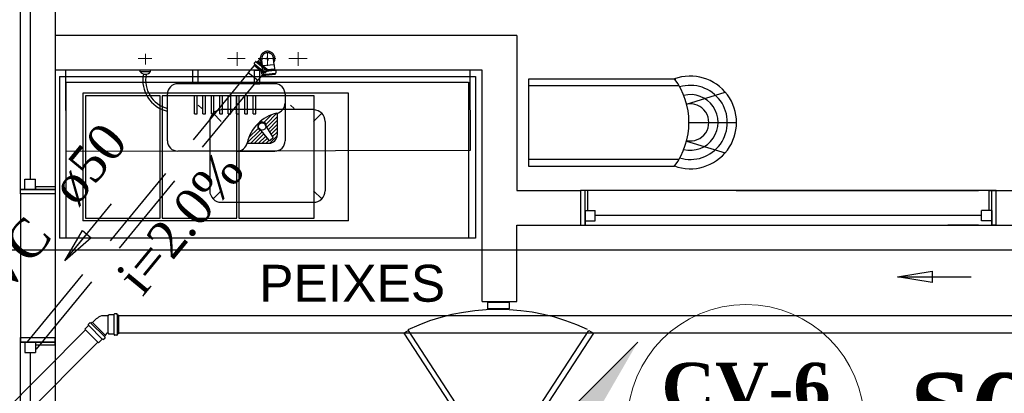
# Model space of a CAD drawing. Header units: millimetres. Extents: x 335 to 739279, y -1 to 84.
# Tile 24 of 244: x 352.34 to 357.99, y 31.83 to 33.97. Entities that reach past the tile are written whole.
import ezdxf

# ---------------------------------------------------------------- set-up
doc = ezdxf.new("R2010")
doc.units = ezdxf.units.MM
doc.header["$MEASUREMENT"] = 0
doc.linetypes.add('Dashed', pattern=[0.75, 0.5, -0.25])
for name, color, linetype, lineweight in [('CV-Colunas', 7, 'Continuous', 20), ('CV-Indicação coluna', 5, 'Continuous', 20), ('CV-Textos coluna', 7, 'Continuous', 20), ('Simbolos', 1, 'Continuous', 30), ('SIMBOLOS INT', 8, 'Continuous', 5), ('Simbolos_int', 1, 'Continuous', 30), ('Textos', 7, 'Continuous', 5), ('TQ-Sentido tubo', 7, 'Continuous', 20), ('TQ-Seção tubo', 1, 'Continuous', 30), ('TQ-Textos tubo', 7, 'Continuous', 20)]:
    doc.layers.add(name, color=color, linetype=linetype, lineweight=lineweight)
doc.styles.add('Arial', font='arial.ttf')
doc.styles.add('TimesNewRoman', font='times.ttf')
doc.styles.add('TimesNewRomanN', font='timesbd.ttf')
doc.dimstyles.get("Standard").update_dxf_attribs({"dimtxt": 0.18, "dimasz": 0.18, "dimexe": 0.18, "dimexo": 0.0625, "dimgap": 0.09, "dimtad": 0, "dimtih": 1, "dimtoh": 1, "dimdec": 4, "dimzin": 0, "dimdsep": 46, "dimtxsty": 'Standard', "dimcen": 0.09, "dimadec": 0, "dimazin": 0, "dimtfac": 1, "dimtdec": 4, "dimtofl": 0, "dimtmove": 0, "dimatfit": 3, "dimfxl": 0, "dimtolj": 1, "dimtzin": 0, "dimarcsym": 0})

msp = doc.modelspace()

# ---------------------------------------------------------------- hatches: boundary and pattern name
at = {"layer": 'CV-Colunas', "linetype": 'Continuous'}
msp.add_hatch(color=256, dxfattribs=at).paths.add_polyline_path([(355.3568, 31.5917), (355.4982, 31.4503), (355.8872, 32.1221), (355.3568, 31.5917)])

# ---------------------------------------------------------------- linework, layer by layer
at = {"color": 7}
for p, q in [((352.3408, 32.9969), (352.3408, 37.0609)), ((352.5398, 37.0609), (352.5398, 32.9969)), ((352.3958, 36.9999), (352.3958, 33.0569)), ((355.1918, 33.8799), (352.5398, 33.8799)), ((355.1918, 33.8799), (355.1918, 32.9909)), ((354.9928, 33.6809), (352.5398, 33.6809)), ((354.9928, 33.3499), (354.9928, 33.6809)), ((352.5648, 33.6459), (354.9538, 33.6459)), ((352.5648, 33.6459), (352.5648, 32.7179)), ((352.5998, 33.6129), (354.9138, 33.6129)), ((352.5998, 33.6129), (352.5998, 32.7179)), ((354.9138, 33.6129), (354.9138, 32.7179)), ((354.9538, 33.6459), (354.9538, 32.7179)), ((355.2618, 33.1289), (355.2618, 33.6329)), ((355.2618, 33.6329), (356.1058, 33.6329)), ((355.2618, 33.5929), (356.1238, 33.5929)), ((356.1668, 33.4859), (356.3898, 33.5549)), ((354.2238, 33.5489), (352.6988, 33.5489)), ((352.6988, 33.5489), (352.6988, 32.8169)), ((354.2238, 32.8169), (354.2238, 33.5489)), ((356.1788, 33.3819), (356.4558, 33.3819)), ((354.9928, 32.3549), (354.9928, 33.3549)), ((356.1668, 33.2749), (356.3898, 33.2079)), ((356.1238, 33.1689), (355.2618, 33.1689)), ((356.0978, 33.1289), (355.2618, 33.1289)), ((352.3658, 33.0569), (352.4258, 33.0569)), ((352.3658, 32.9969), (352.3658, 33.0569)), ((352.4258, 32.9969), (352.4258, 33.0569)), ((352.4258, 32.9969), (352.3408, 32.9969)), ((352.3408, 32.9729), (352.3408, 32.9969)), ((352.3408, 32.9729), (352.3408, 32.9969)), ((352.3408, 32.9969), (352.5398, 32.9969)), ((352.5398, 32.9969), (352.3408, 32.9969)), ((352.3658, 32.9969), (352.4258, 32.9969)), ((352.4258, 33.0149), (352.4258, 32.9969)), ((352.4258, 33.0149), (352.5398, 33.0149)), ((352.5398, 33.0149), (352.5398, 32.9729)), ((352.5398, 32.9969), (352.5398, 32.9729)), ((355.1918, 32.9909), (355.5578, 32.9909)), ((355.5998, 32.9909), (355.5578, 32.9909)), ((357.9208, 32.9909), (355.5578, 32.9909)), ((355.5578, 32.9909), (355.5578, 32.7919)), ((355.5838, 32.7919), (355.5838, 32.9909)), ((355.5998, 32.8769), (355.5998, 32.9909)), ((356.4528, 32.9909), (357.8458, 32.9909)), ((357.9048, 32.9909), (357.9468, 32.9909)), ((357.9048, 32.9909), (357.9048, 32.8769)), ((357.9468, 32.9909), (357.9208, 32.9909)), ((357.9208, 32.7919), (357.9208, 32.9909)), ((357.9468, 32.9909), (358.3678, 32.9909)), ((357.9468, 32.7919), (357.9468, 32.9909)), ((352.3408, 32.9729), (352.3408, 32.1479)), ((352.5398, 32.9729), (352.3408, 32.9729)), ((352.5398, 32.9729), (352.5398, 32.1479)), ((355.5838, 32.8769), (355.6418, 32.8769)), ((355.5838, 32.8769), (355.5838, 32.7919)), ((355.6418, 32.8179), (355.6418, 32.8769)), ((357.8618, 32.8179), (357.8618, 32.8769)), ((357.9208, 32.8769), (357.8618, 32.8769)), ((357.9208, 32.8769), (357.9208, 32.7919)), ((354.2238, 32.8169), (352.6988, 32.8169)), ((355.5838, 32.8179), (355.6418, 32.8179)), ((357.8618, 32.8479), (355.6418, 32.8479)), ((357.9208, 32.8179), (357.8618, 32.8179)), ((355.1918, 32.3549), (355.1918, 32.7919)), ((355.1918, 32.7919), (355.5578, 32.7919)), ((355.5578, 32.7919), (355.5838, 32.7919)), ((355.5578, 32.7919), (357.9208, 32.7919)), ((357.8458, 32.7919), (357.6678, 32.7919)), ((357.9468, 32.7919), (357.9208, 32.7919)), ((357.9208, 32.7919), (357.9468, 32.7919)), ((357.9468, 32.7919), (358.3678, 32.7919)), ((354.9538, 32.7179), (352.5648, 32.7179)), ((354.9928, 32.3549), (355.1918, 32.3549)), ((355.0248, 32.3509), (355.1488, 32.3509)), ((355.0248, 32.3129), (355.0248, 32.3509)), ((355.1488, 32.3129), (355.0248, 32.3129)), ((355.1488, 32.3509), (355.1488, 32.3129)), ((352.3408, 32.1479), (352.3408, 32.1219)), ((352.3408, 32.1479), (352.5398, 32.1479)), ((352.3408, 32.1219), (352.3408, 32.1479)), ((352.5398, 32.1049), (352.5398, 32.1479)), ((352.5398, 32.1479), (352.5398, 32.1219)), ((352.4258, 32.1219), (352.3408, 32.1219)), ((352.5398, 32.1219), (352.3408, 32.1219)), ((352.3408, 32.1219), (352.5398, 32.1219)), ((352.3408, 28.0579), (352.3408, 32.1219)), ((352.3658, 32.1219), (352.4258, 32.1219)), ((352.3658, 32.1219), (352.3658, 32.0619)), ((352.4258, 32.1219), (352.4258, 32.0619)), ((352.4258, 32.1219), (352.4258, 32.1049)), ((352.5398, 32.1049), (352.4258, 32.1049)), ((352.5398, 32.1219), (352.5398, 28.0579)), ((352.3658, 32.0619), (352.4258, 32.0619)), ((352.3958, 32.0619), (352.3958, 28.1169))]:
    msp.add_line(p, q, dxfattribs=at)
at = {"color": 8}
for p, q in [((353.0278, 33.6729), (353.0278, 33.6809)), ((353.0878, 33.6809), (353.0278, 33.6809)), ((353.0878, 33.6729), (353.0278, 33.6729)), ((353.0878, 33.6729), (353.0278, 33.6729)), ((353.0878, 33.6729), (353.0878, 33.6809)), ((353.3298, 33.6039), (353.3298, 33.6809)), ((353.3608, 33.6809), (353.3298, 33.6809)), ((353.3608, 33.6039), (353.3608, 33.6809)), ((353.8008, 33.6039), (353.2438, 33.6039)), ((353.3608, 33.6039), (353.3298, 33.6039)), ((353.1838, 33.2769), (353.1838, 33.5439)), ((353.3548, 33.5349), (353.3398, 33.5349)), ((353.3398, 33.4309), (353.3398, 33.5349)), ((353.3548, 33.4309), (353.3548, 33.5349)), ((353.4028, 33.5349), (353.3878, 33.5349)), ((353.3878, 33.4309), (353.3878, 33.5349)), ((353.4028, 33.4309), (353.4028, 33.5349)), ((353.4518, 33.5349), (353.4368, 33.5349)), ((353.4368, 33.4309), (353.4368, 33.5349)), ((353.4518, 33.4309), (353.4518, 33.5349)), ((353.4998, 33.5349), (353.4848, 33.5349)), ((353.4848, 33.4309), (353.4848, 33.5349)), ((353.4998, 33.4309), (353.4998, 33.5349)), ((353.5488, 33.5349), (353.5328, 33.5349)), ((353.5328, 33.4309), (353.5328, 33.5349)), ((353.5488, 33.4309), (353.5488, 33.5349)), ((353.5968, 33.5349), (353.5808, 33.5349)), ((353.5808, 33.4309), (353.5808, 33.5349)), ((353.5968, 33.4309), (353.5968, 33.5349)), ((353.6448, 33.5349), (353.6298, 33.5349)), ((353.6298, 33.4309), (353.6298, 33.5349)), ((353.6448, 33.4309), (353.6448, 33.5349)), ((353.6928, 33.5349), (353.6778, 33.5349)), ((353.6778, 33.4309), (353.6778, 33.5349)), ((353.6928, 33.4309), (353.6928, 33.5349)), ((353.8608, 33.5439), (353.8608, 33.2769)), ((353.3818, 33.4619), (353.3618, 33.4809)), ((354.0238, 33.4559), (353.4938, 33.4559)), ((353.9118, 33.4619), (353.8918, 33.4809)), ((353.3398, 33.4309), (353.3548, 33.4309)), ((353.3878, 33.4309), (353.4028, 33.4309)), ((353.4288, 33.3879), (353.4288, 32.9899)), ((353.4368, 33.4309), (353.4518, 33.4309)), ((353.4938, 33.3879), (353.4468, 33.4359)), ((353.4848, 33.4309), (353.4998, 33.4309)), ((353.5328, 33.4309), (353.5488, 33.4309)), ((353.5808, 33.4309), (353.5968, 33.4309)), ((353.6298, 33.4309), (353.6448, 33.4309)), ((353.6778, 33.4309), (353.6928, 33.4309)), ((353.7388, 33.3819), (353.7828, 33.4259)), ((353.7508, 33.3719), (353.8138, 33.4349)), ((353.7558, 33.3549), (353.8148, 33.4139)), ((353.7648, 33.3419), (353.8148, 33.3929)), ((353.8148, 33.4349), (353.8148, 33.3089)), ((354.0238, 33.3879), (354.0718, 33.4359)), ((354.0918, 32.9899), (354.0918, 33.3879)), ((353.6428, 33.2639), (353.7168, 33.3369)), ((353.6518, 33.2949), (353.7068, 33.3489)), ((353.6638, 33.2629), (353.7288, 33.3279)), ((353.7668, 33.2819), (353.7128, 33.3469)), ((353.7908, 33.2989), (353.7468, 33.3709)), ((353.7728, 33.3279), (353.8148, 33.3709)), ((353.7808, 33.3149), (353.8148, 33.3489)), ((353.7888, 33.3009), (353.8148, 33.3269)), ((353.6848, 33.2629), (353.7388, 33.3159)), ((353.7068, 33.2629), (353.7488, 33.3039)), ((353.7288, 33.2629), (353.7588, 33.2919)), ((353.7508, 33.2629), (353.7688, 33.2809)), ((353.7728, 33.2629), (353.8148, 33.3049)), ((353.7888, 33.2889), (353.7768, 33.2809)), ((353.5848, 33.2169), (353.2438, 33.2169)), ((353.5848, 33.2169), (353.8008, 33.2169)), ((353.6428, 33.2629), (353.7688, 33.2629)), ((353.4938, 32.9899), (353.4468, 32.9429)), ((354.0238, 32.9899), (354.0718, 32.9429)), ((353.4938, 32.9239), (354.0238, 32.9239))]:
    msp.add_line(p, q, dxfattribs=at)
at = {"color": 8, "linetype": 'Dashed'}
for p, q in [((353.6838, 33.6039), (353.6838, 33.6809)), ((353.6838, 33.6809), (353.7148, 33.6809)), ((353.7148, 33.6039), (353.7148, 33.6809)), ((353.6838, 33.6039), (353.7148, 33.6039))]:
    msp.add_line(p, q, dxfattribs=at)
at = {"color": 3}
msp.add_lwpolyline([(362.7184, 32.6495), (349.2607, 32.6495), (349.2607, 38.3474), (362.7184, 38.3474)], close=True, dxfattribs=at)
at = {"color": 7, "linetype": 'Continuous'}
msp.add_lwpolyline([(354.9218, 33.6859), (354.9248, 33.2199), (352.6028, 33.2159), (352.6008, 33.6809)], dxfattribs=at)
for points in [[(353.1428, 33.5339), (352.7128, 33.5339), (352.7128, 32.8319), (353.1428, 32.8319), (353.1428, 33.5339)], [(353.5838, 33.5339), (353.1548, 33.5339), (353.1548, 32.8319), (353.5838, 32.8319), (353.5838, 33.5339)], [(354.0278, 33.5339), (353.5948, 33.5339), (353.5948, 32.8319), (354.0278, 32.8319), (354.0278, 33.5339)], [(354.5688, 32.1889), (354.5428, 32.1719), (355.0888, 31.3369), (355.1128, 31.3529), (354.5688, 32.1889)]]:
    msp.add_lwpolyline(points, close=True, dxfattribs=at)
at = {"color": 7}
msp.add_lwpolyline([(355.6058, 32.1889), (355.6318, 32.1719), (355.0868, 31.3369), (355.0598, 31.3529), (355.6058, 32.1889)], close=True, dxfattribs=at)
at = {"color": 8}
msp.add_circle((353.7288, 33.3589), 0.0209, dxfattribs=at)
for centre, radius, start, end in [((353.0578, 33.6949), 0.0367, 215.493, 324.507), ((353.2248, 33.6239), 0.182, 168.736, 256.871), ((353.2278, 33.6249), 0.1686, 168.507, 255.002), ((353.2438, 33.5439), 0.0597, 90, 180), ((353.8008, 33.5439), 0.0597, 0, 90), ((353.4938, 33.3879), 0.0663, 90.0005, 180), ((353.8008, 33.4929), 0.0597, 282.187, 0), ((354.0238, 33.3879), 0.0663, 0.0005, 90.0005), ((353.8608, 33.2169), 0.2232, 102.187, 167.813), ((353.7288, 33.3589), 0.0251, 357.19, 253.973), ((353.2438, 33.2769), 0.0597, 180, 270), ((353.7728, 33.2859), 0.00696, 219.935, 305.581), ((353.7688, 33.3089), 0.0462, 270, 0), ((353.7848, 33.2949), 0.00696, 305.581, 31.228), ((353.8008, 33.2769), 0.0597, 270, 0), ((353.5848, 33.2769), 0.0597, 270, 347.813), ((353.4938, 32.9899), 0.0663, 180, 270), ((354.0238, 32.9899), 0.0663, 270, 0.0005)]:
    msp.add_arc(centre, radius, start, end, dxfattribs=at)
at = {"color": 7}
for centre, radius, start, end in [((355.7628, 33.3819), 0.4185, 322.968, 37.0319), ((356.1888, 33.3819), 0.2658, 249.828, 110.172), ((356.1888, 33.3819), 0.2127, 253.187, 106.813), ((356.1888, 33.3819), 0.1596, 256.081, 103.919), ((356.1888, 33.3819), 0.1066, 258.159, 101.841)]:
    msp.add_arc(centre, radius, start, end, dxfattribs=at)
at = {"color": 7, "linetype": 'Continuous'}
msp.add_arc((355.0838, 31.0969), 1.2116, 64.84, 115.289, dxfattribs=at)
at = {"layer": 'CV-Colunas', "linetype": 'Continuous'}
msp.add_line((354.8265, 31.0614), (355.8872, 32.1221), dxfattribs=at)
at = {"layer": 'CV-Indicação coluna'}
msp.add_circle((356.5083, 31.6575), 0.68, dxfattribs=at)
at = {"layer": 'Simbolos', "linetype": 'Dashed'}
for p, q in [((353.6911, 33.7302), (353.6835, 33.721)), ((353.6925, 33.7303), (353.6962, 33.7286)), ((353.7015, 33.7333), (353.6977, 33.7287)), ((353.7015, 33.7333), (353.757, 33.6876)), ((353.7174, 33.7495), (353.7049, 33.7342)), ((353.7296, 33.7065), (353.7264, 33.7403)), ((353.7973, 33.713), (353.794, 33.7469)), ((353.6818, 33.7094), (353.6487, 33.6693)), ((353.6824, 33.7102), (353.6818, 33.7094)), ((353.6862, 33.7148), (353.6824, 33.7102)), ((353.6836, 33.7195), (353.6853, 33.7169)), ((353.7261, 33.6599), (353.7249, 33.6719)), ((353.7258, 33.673), (353.7288, 33.6732)), ((353.7278, 33.7043), (353.7296, 33.7065)), ((353.7301, 33.6814), (353.7278, 33.7043)), ((353.7306, 33.6754), (353.7301, 33.6814)), ((353.738, 33.6644), (353.7373, 33.6636)), ((353.7418, 33.669), (353.738, 33.6644)), ((353.7469, 33.6674), (353.744, 33.6685)), ((353.7559, 33.6768), (353.7483, 33.6675)), ((353.757, 33.6876), (353.7532, 33.6829)), ((353.7558, 33.6782), (353.7534, 33.6815)), ((353.7995, 33.7112), (353.7973, 33.713)), ((353.8017, 33.6883), (353.7995, 33.7112)), ((353.8023, 33.6824), (353.8017, 33.6883)), ((353.8075, 33.6808), (353.8045, 33.6806)), ((353.8088, 33.6669), (353.8049, 33.6655)), ((353.8097, 33.668), (353.8086, 33.6799)), ((353.7373, 33.6636), (353.7043, 33.6235)), ((353.7272, 33.659), (353.7313, 33.6584)), ((353.7329, 33.6515), (353.7325, 33.6565)), ((353.7329, 33.6515), (353.8046, 33.6585)), ((353.8046, 33.6585), (353.8041, 33.6634))]:
    msp.add_line(p, q, dxfattribs=at)
at = {"layer": 'Simbolos', "color": 5}
for p, q in [((352.7792, 32.2583), (352.7542, 32.2333)), ((352.8432, 32.2723), (352.8152, 32.2723)), ((352.8432, 32.2723), (352.8472, 32.2773)), ((352.8772, 32.2773), (352.8472, 32.2773)), ((352.8782, 32.2783), (352.8782, 32.2823)), ((352.8942, 32.2833), (352.8802, 32.2833)), ((352.8962, 32.2773), (352.8952, 32.2823)), ((352.9022, 32.2763), (352.8972, 32.2763)), ((352.9022, 32.2763), (352.9022, 32.1683)), ((352.7103, 32.1952), (352.7315, 32.2164)), ((352.7315, 32.2178), (352.7287, 32.2206)), ((352.7294, 32.2228), (352.7393, 32.2327)), ((352.745, 32.2298), (352.7414, 32.2334)), ((352.7464, 32.2298), (352.7521, 32.2355)), ((352.7521, 32.2355), (352.8284, 32.1591)), ((352.7881, 32.1174), (352.8093, 32.1386)), ((352.8107, 32.1386), (352.8136, 32.1358)), ((352.8157, 32.1365), (352.8256, 32.1464)), ((352.8228, 32.1535), (352.8284, 32.1591)), ((352.8228, 32.1521), (352.8263, 32.1485)), ((352.8362, 32.1723), (352.8262, 32.1613)), ((352.8432, 32.1723), (352.8362, 32.1723)), ((352.8432, 32.1723), (352.8472, 32.1673)), ((352.8772, 32.1673), (352.8472, 32.1673)), ((352.8782, 32.1663), (352.8782, 32.1623)), ((352.8942, 32.1613), (352.8802, 32.1613)), ((352.8962, 32.1673), (352.8952, 32.1623)), ((352.9022, 32.1683), (352.8972, 32.1683))]:
    msp.add_line(p, q, dxfattribs=at)
at = {"layer": 'Simbolos', "linetype": 'Dashed'}
for centre, radius, start, end in [((353.7598, 33.7476), 0.0341, 358.347, 192.694), ((353.6843, 33.7203), 0.00133, 140.521, 225.521), ((353.6919, 33.7296), 0.00133, 65.5206, 140.521), ((353.6961, 33.73), 0.00133, 245.521, 320.521), ((353.6847, 33.7161), 0.00133, 320.521, 45.5206), ((353.7259, 33.672), 0.00133, 100.521, 185.521), ((353.7286, 33.6752), 0.00133, 280.521, 5.5206), ((353.7433, 33.6678), 0.00133, 55.5206, 140.521), ((353.7475, 33.6682), 0.00133, 235.521, 320.521), ((353.7548, 33.6817), 0.00133, 140.521, 215.521), ((353.7552, 33.6774), 0.00133, 320.521, 35.5206), ((353.8043, 33.6825), 0.00133, 185.521, 270.521), ((353.8061, 33.6636), 0.00133, 110.521, 185.521), ((353.8076, 33.6798), 0.00133, 5.5206, 90.5206), ((353.8087, 33.6679), 0.00133, 290.521, 5.5206), ((353.7271, 33.66), 0.00133, 185.521, 260.521), ((353.7305, 33.6563), 0.00133, 5.5206, 80.5206)]:
    msp.add_arc(centre, radius, start, end, dxfattribs=at)
at = {"layer": 'Simbolos', "color": 5}
for centre, radius, start, end in [((352.8152, 32.2223), 0.0503, 90, 135), ((352.8772, 32.2783), 0.00133, 270, 355), ((352.8802, 32.2823), 0.00133, 90, 175), ((352.8942, 32.2823), 0.00133, 5, 90), ((352.8972, 32.2783), 0.00133, 185, 270), ((352.7301, 32.2221), 0.00133, 135, 220), ((352.7308, 32.2171), 0.00133, 315, 40), ((352.74, 32.232), 0.00133, 50, 135), ((352.7457, 32.2305), 0.00133, 230, 315), ((352.81, 32.1379), 0.00133, 50, 135), ((352.8235, 32.1528), 0.00133, 135, 220), ((352.8249, 32.1471), 0.00133, 315, 40), ((352.8772, 32.1663), 0.00133, 5, 90), ((352.8802, 32.1623), 0.00133, 185, 270), ((352.8942, 32.1623), 0.00133, 270, 355), ((352.8972, 32.1663), 0.00133, 90, 175), ((352.815, 32.1372), 0.00133, 230, 315)]:
    msp.add_arc(centre, radius, start, end, dxfattribs=at)
at = {"layer": 'SIMBOLOS INT', "linetype": 'Continuous'}
for p, q in [((353.5848, 33.7479), (353.5848, 33.7859)), ((353.5848, 33.7859), (353.5848, 33.7059)), ((353.9358, 33.7479), (353.9358, 33.7859)), ((353.9358, 33.7859), (353.9358, 33.7059)), ((353.0948, 33.7479), (353.0168, 33.7479)), ((353.0578, 33.7479), (353.0578, 33.7759)), ((353.0578, 33.7759), (353.0578, 33.7149)), ((353.0578, 33.7479), (353.0948, 33.7479)), ((353.6318, 33.7479), (353.5298, 33.7479)), ((353.5848, 33.7479), (353.6318, 33.7479)), ((353.9868, 33.7479), (353.8828, 33.7479)), ((353.9358, 33.7479), (353.9868, 33.7479))]:
    msp.add_line(p, q, dxfattribs=at)
at = {"layer": 'SIMBOLOS INT', "linetype": 'Dashed'}
for p, q in [((353.7598, 33.7479), (353.7598, 33.7859)), ((353.7598, 33.7859), (353.7598, 33.7059)), ((353.8078, 33.7479), (353.7058, 33.7479)), ((353.7598, 33.7479), (353.8078, 33.7479))]:
    msp.add_line(p, q, dxfattribs=at)
at = {"layer": 'Simbolos_int', "linetype": 'Dashed'}
for p, q in [((353.697, 33.7279), (353.7526, 33.6822)), ((353.729, 33.7134), (353.7049, 33.7342)), ((353.7598, 33.7476), (353.7479, 33.7464)), ((353.7598, 33.7476), (353.7589, 33.7575)), ((353.7598, 33.7476), (353.7678, 33.7483)), ((353.7598, 33.7476), (353.7608, 33.7376)), ((353.6487, 33.6693), (353.7043, 33.6235)), ((353.6824, 33.7102), (353.738, 33.6644)), ((353.6868, 33.7156), (353.7424, 33.6698)), ((353.7973, 33.713), (353.7296, 33.7065)), ((353.8017, 33.6883), (353.7301, 33.6814)), ((353.7307, 33.6744), (353.8024, 33.6814)), ((353.7324, 33.6575), (353.804, 33.6644))]:
    msp.add_line(p, q, dxfattribs=at)
at = {"layer": 'Simbolos_int', "color": 5}
for p, q in [((352.8432, 32.1723), (352.8432, 32.2723)), ((352.8782, 32.1673), (352.8782, 32.2773)), ((352.8962, 32.2763), (352.8962, 32.1683)), ((352.7103, 32.1952), (352.7881, 32.1174)), ((352.81, 32.1393), (352.7323, 32.2171)), ((352.8221, 32.1528), (352.7457, 32.2291)), ((352.7542, 32.2333), (352.8262, 32.1613))]:
    msp.add_line(p, q, dxfattribs=at)
at = {"layer": 'Simbolos_int', "linetype": 'Dashed'}
msp.add_arc((353.7598, 33.7476), 0.0424, 328.381, 222.66, dxfattribs=at)
at = {"layer": 'TQ-Seção tubo', "linetype": 'Dashed'}
for p, q in [((353.6508, 33.6676), (351.4629, 31.0115)), ((353.7022, 33.6252), (351.5143, 30.9691))]:
    msp.add_line(p, q, dxfattribs=at)
at = {"layer": 'TQ-Seção tubo', "color": 5}
for p, q in [((364.8074, 32.2723), (352.9022, 32.2723)), ((352.7139, 32.1917), (351.5479, 31.0257)), ((364.8074, 32.1723), (352.9022, 32.1723)), ((352.7846, 32.1209), (351.6186, 30.955))]:
    msp.add_line(p, q, dxfattribs=at)

# ---------------------------------------------------------------- texts
at = {"insert": (354.2458, 32.3502), "char_height": 0.2118, "width": 2.146481, "attachment_point": 8, "line_spacing_factor": 0.798, "style": 'Arial'}
msp.add_mtext('PEIXES', dxfattribs=at)
at = {"layer": 'CV-Textos coluna', "insert": (356.5088, 31.7141), "char_height": 0.2824, "width": 1.741633, "attachment_point": 8, "line_spacing_factor": 0.798, "style": 'TimesNewRomanN'}
msp.add_mtext('CV-6', dxfattribs=at)
at = {"layer": 'Textos', "color": 3, "insert": (357.4506, 31.5142), "char_height": 0.4236, "width": 1.298882, "attachment_point": 7, "line_spacing_factor": 0.9, "style": 'TimesNewRomanN'}
msp.add_mtext('S6', dxfattribs=at)
at = {"layer": 'TQ-Textos tubo', "char_height": 0.2118, "rotation": 50.5234, "line_spacing_factor": 0.798, "style": 'TimesNewRoman'}
for s, insert, width, attachment_point in [('ø50', (352.6702, 32.8849), 0.896301, 7), ('i=2.0%', (353.342, 32.7357), 1.74329, 8), ('PVC', (352.5352, 32.7219), 1.157359, 9)]:
    msp.add_mtext(s, dxfattribs=dict(at, insert=insert, width=width, attachment_point=attachment_point))

# ---------------------------------------------------------------- leaders
at = {"layer": 'TQ-Sentido tubo'}
for points in [[(352.5944, 32.5871), (352.8637, 32.914)], [(357.3785, 32.4956), (357.8021, 32.4956)]]:
    msp.add_leader(points, dimstyle='Standard', override={"dimasz": 0.2, "dimldrblk": 'CLOSED'}, dxfattribs=at)

doc.saveas('drawing.dxf')
